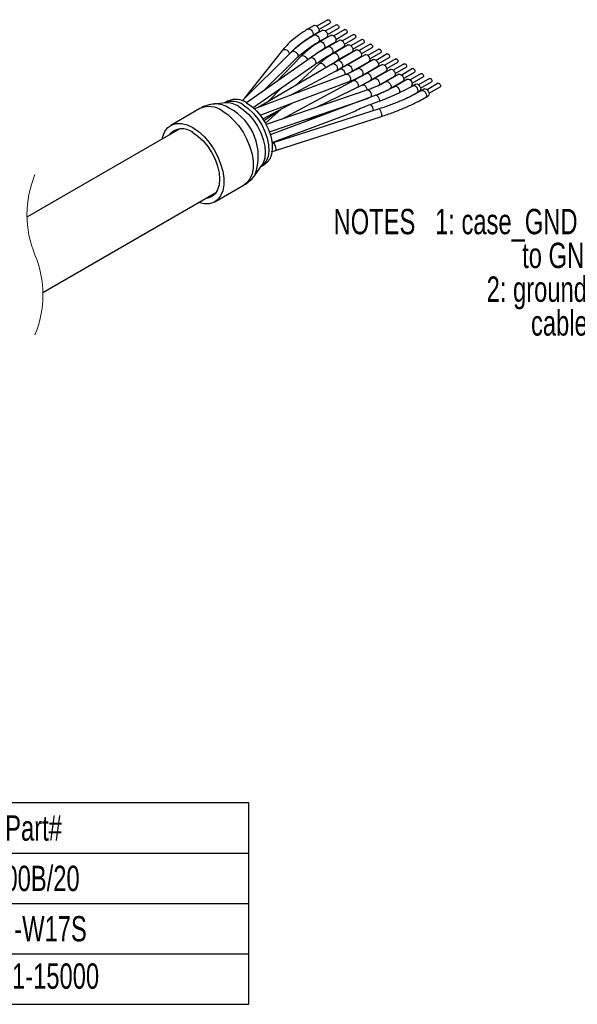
# Model space of a CAD drawing. Extents: x 897.4 to 914.4, y -8.5 to 2.5.
# Tile 3 of 5: x 907.5 to 909.3, y -5.6 to -2.4. Entities that reach past the tile are written whole.
import ezdxf

# ---------------------------------------------------------------- set-up
doc = ezdxf.new("R2010")
doc.units = 0
doc.header["$LTSCALE"] = 4
doc.header["$MEASUREMENT"] = 0
doc.linetypes.add('HIDDEN', pattern=[0.375, 0.25, -0.125])
doc.layers.get('0').update_dxf_attribs({"linetype": 'CONTINUOUS'})
doc.layers.add('FORMAT', color=179, linetype='CONTINUOUS')
doc.layers.add('SLD-0', color=179, linetype='CONTINUOUS')
doc.styles.add('SLDTEXTSTYLE0', font='TXT', dxfattribs={"width": 0.7})

# ---------------------------------------------------------------- blocks, each defined once
blk = doc.blocks.new('SW_NOTE_0')
at = {"layer": 'SLD-0', "color": 0, "char_height": 0.083333, "attachment_point": 1, "style": 'SLDTEXTSTYLE0'}
for s, insert in [('NOTES   1: case_GND is connected internally', (0, 0.1074)), ('to GND (black/red)', (0.6198, -0.0037)), ('2: ground connected internally to', (0.5031, -0.1148)), ('cable shielding', (0.6489, -0.2259))]:
    blk.add_mtext(s, dxfattribs=dict(at, insert=insert))
blk = doc.blocks.new('SW_TABLEANNOTATION_2')
at = {"layer": 'SLD-0', "color": 0}
for p, q in [((0, 0), (0, -0.6623)), ((2.5997, 0), (0, 0)), ((0.2213, 0), (0.2213, -0.6623)), ((0.9671, 0), (0.9671, -0.6623)), ((1.3128, 0), (1.3128, -0.6623)), ((2.5997, -0.6623), (2.5997, 0)), ((0, -0.1656), (2.5997, -0.1656)), ((0, -0.3313), (2.5997, -0.3313)), ((0, -0.4969), (2.5997, -0.4969)), ((0, -0.6623), (2.5997, -0.6623))]:
    blk.add_line(p, q, dxfattribs=at)
at = {"layer": 'SLD-0', "color": 0, "attachment_point": 1, "style": 'SLDTEXTSTYLE0'}
for s, insert, char_height in [('Part', (0.4818, -0.041), 0.08333), ('QTY', (1.0277, -0.041), 0.08333), ('Part#', (1.7984, -0.041), 0.08333), ('1', (0.0753, -0.2067), 0.0833), ('Cable', (0.4392, -0.2067), 0.08333), ('1', (1.1046, -0.2067), 0.0833), ('3M 3600B/20', (1.5792, -0.2067), 0.083333), ('2', (0.0753, -0.3723), 0.0833), ('Connector', (0.3099, -0.3723), 0.08333), ('1', (1.1046, -0.3723), 0.0833), ('JAE FI-W17S', (1.5942, -0.3723), 0.083333), ('3', (0.0753, -0.5278), 0.0833), ('Crimp Pins', (0.2761, -0.5278), 0.08333), ('17', (1.0693, -0.5278), 0.08333), ('JAE FI-C3-A1-15000', (1.3832, -0.5278), 0.083333)]:
    blk.add_mtext(s, dxfattribs=dict(at, insert=insert, char_height=char_height))

msp = doc.modelspace()

# ---------------------------------------------------------------- linework, layer by layer
at = {"color": 7, "linetype": 'Continuous', "lineweight": 25}
for p, q in [((908.5019, -2.4121), (908.4658, -2.433)), ((908.4723, -2.4442), (908.5084, -2.4234)), ((908.4569, -2.4306), (908.4371, -2.442)), ((908.4501, -2.4646), (908.4699, -2.4531)), ((908.4847, -2.4467), (908.4581, -2.462)), ((908.5298, -2.4282), (908.4936, -2.449)), ((908.5001, -2.4603), (908.5363, -2.4394)), ((908.5576, -2.4443), (908.5215, -2.4651)), ((908.528, -2.4764), (908.5641, -2.4555)), ((908.4711, -2.4845), (908.4977, -2.4692)), ((908.5126, -2.4627), (908.4758, -2.484)), ((908.4888, -2.5065), (908.5256, -2.4853)), ((908.5404, -2.4788), (908.5025, -2.5007)), ((908.5854, -2.4603), (908.5493, -2.4812)), ((908.5558, -2.4924), (908.5919, -2.4716)), ((908.6133, -2.4764), (908.5771, -2.4973)), ((908.5836, -2.5085), (908.6198, -2.4877)), ((908.3825, -2.5179), (908.2195, -2.6781)), ((908.3526, -2.5124), (908.2266, -2.6712)), ((908.5155, -2.5232), (908.5534, -2.5013)), ((908.5683, -2.4949), (908.5218, -2.5217)), ((908.5961, -2.511), (908.5342, -2.5467)), ((908.5961, -2.511), (908.5342, -2.5467)), ((908.5348, -2.5442), (908.5813, -2.5174)), ((908.6411, -2.4925), (908.605, -2.5133)), ((908.6115, -2.5246), (908.6476, -2.5037)), ((908.6689, -2.5085), (908.6328, -2.5294)), ((908.6393, -2.5407), (908.6754, -2.5198)), ((908.6968, -2.5246), (908.6607, -2.5455)), ((908.4434, -2.538), (908.2337, -2.6848)), ((908.517, -2.5567), (908.273, -2.7002)), ((908.2898, -2.6455), (908.4007, -2.5364)), ((908.4138, -2.5319), (908.3334, -2.615)), ((908.4745, -2.5562), (908.3941, -2.629)), ((908.5342, -2.5467), (908.517, -2.5567)), ((908.5472, -2.5692), (908.6091, -2.5335)), ((908.5472, -2.5692), (908.6091, -2.5335)), ((908.6239, -2.527), (908.5656, -2.5607)), ((908.5786, -2.5832), (908.6369, -2.5495)), ((908.6518, -2.5431), (908.6012, -2.5723)), ((908.6672, -2.5567), (908.7033, -2.5359)), ((908.7246, -2.5407), (908.6885, -2.5615)), ((908.695, -2.5728), (908.7311, -2.5519)), ((908.7525, -2.5568), (908.7163, -2.5776)), ((908.256, -2.7009), (908.4583, -2.5593)), ((908.5418, -2.5739), (908.3776, -2.6607)), ((908.5298, -2.5802), (908.5309, -2.5795)), ((908.5309, -2.5795), (908.5472, -2.5692)), ((908.5413, -2.5726), (908.5472, -2.5692)), ((908.5751, -2.5852), (908.5786, -2.5832)), ((908.6142, -2.5948), (908.6648, -2.5656)), ((908.6796, -2.5592), (908.6287, -2.5886)), ((908.6417, -2.6111), (908.6926, -2.5817)), ((908.7075, -2.5752), (908.6553, -2.6054)), ((908.7228, -2.5889), (908.759, -2.568)), ((908.7803, -2.5728), (908.7442, -2.5937)), ((908.7507, -2.6049), (908.7868, -2.5841)), ((908.8081, -2.5889), (908.772, -2.6098)), ((908.5623, -2.5908), (908.2604, -2.705)), ((908.279, -2.7257), (908.5715, -2.6152)), ((908.5874, -2.6116), (908.3497, -2.7394)), ((908.6683, -2.6279), (908.7205, -2.5978)), ((908.7353, -2.5913), (908.6935, -2.6154)), ((908.7065, -2.6379), (908.7483, -2.6138)), ((908.7631, -2.6074), (908.7219, -2.6312)), ((908.7785, -2.621), (908.8146, -2.6002)), ((908.836, -2.605), (908.7999, -2.6258)), ((908.8063, -2.6371), (908.8425, -2.6162)), ((908.8638, -2.621), (908.8277, -2.6419)), ((908.6327, -2.6428), (908.2988, -2.7568)), ((908.3058, -2.6809), (908.3503, -2.6349)), ((908.6168, -2.6257), (908.4632, -2.7007)), ((908.666, -2.6291), (908.6683, -2.6279)), ((908.791, -2.6234), (908.7816, -2.6289)), ((908.7946, -2.6514), (908.804, -2.646)), ((908.8188, -2.6395), (908.8098, -2.6447)), ((908.8342, -2.6532), (908.8703, -2.6323)), ((908.1644, -2.6854), (908.1278, -2.6891)), ((908.1742, -2.6791), (908.1632, -2.6855)), ((908.2876, -2.7376), (908.3883, -2.6844)), ((908.3093, -2.7807), (908.6352, -2.6694)), ((908.6593, -2.6604), (908.3124, -2.79)), ((908.8228, -2.6672), (908.8318, -2.662)), ((908.0812, -2.704), (907.985, -2.7595)), ((908.2914, -2.7436), (908.3422, -2.7088)), ((908.2965, -2.7524), (908.3482, -2.7056)), ((908.6697, -2.7052), (908.3218, -2.8167)), ((908.6426, -2.6905), (908.6402, -2.6913)), ((908.318, -2.8156), (908.5672, -2.7225)), ((908.3297, -2.8415), (908.6777, -2.7299)), ((908.4277, -2.7469), (908.4731, -2.7247)), ((908.015, -2.7711), (907.5124, -3.0612)), ((908.3165, -2.8459), (908.3297, -2.8415)), ((908.3218, -2.8167), (908.3168, -2.8184)), ((908.2624, -2.9223), (908.2839, -2.8924)), ((908.2832, -2.8934), (908.2942, -2.887)), ((908.13, -3.0107), (908.2262, -2.9551)), ((907.5649, -3.3081), (908.135, -2.9789))]:
    msp.add_line(p, q, dxfattribs=at)
at = {"color": 7, "linetype": 'Continuous', "lineweight": 25, "flags": 128}
for points in [[(908.5019, -2.4121), (908.5034, -2.4118), (908.5052, -2.4124)], [(908.5052, -2.4124), (908.5069, -2.4139), (908.5084, -2.4159), (908.5094, -2.4182), (908.5098, -2.4204), (908.5094, -2.4222), (908.5084, -2.4234)], [(908.4569, -2.4306), (908.4599, -2.43), (908.4634, -2.4312), (908.4669, -2.4341), (908.4699, -2.4381), (908.4719, -2.4427), (908.4726, -2.4472), (908.4719, -2.4508), (908.4699, -2.4531), (908.4699, -2.4531)], [(908.4847, -2.4467), (908.4877, -2.4461), (908.4912, -2.4473), (908.4948, -2.4501), (908.4977, -2.4542), (908.4997, -2.4588), (908.5004, -2.4632), (908.4997, -2.4669), (908.4977, -2.4692), (908.4977, -2.4692)], [(908.5298, -2.4282), (908.5312, -2.4279), (908.533, -2.4285)], [(908.533, -2.4285), (908.5348, -2.4299), (908.5363, -2.4319), (908.5372, -2.4342), (908.5376, -2.4365), (908.5372, -2.4383), (908.5363, -2.4394)], [(908.5576, -2.4443), (908.5591, -2.444), (908.5608, -2.4446)], [(908.5608, -2.4446), (908.5626, -2.446), (908.5641, -2.448), (908.5651, -2.4503), (908.5654, -2.4525), (908.5651, -2.4544), (908.5641, -2.4555)], [(908.5126, -2.4627), (908.5156, -2.4622), (908.5191, -2.4634), (908.5226, -2.4662), (908.5256, -2.4702), (908.5276, -2.4748), (908.5283, -2.4793), (908.5276, -2.483), (908.5256, -2.4853), (908.5256, -2.4853)], [(908.5404, -2.4788), (908.5434, -2.4782), (908.5469, -2.4795), (908.5504, -2.4823), (908.5534, -2.4863), (908.5554, -2.4909), (908.5561, -2.4954), (908.5554, -2.499), (908.5534, -2.5013), (908.5534, -2.5013)], [(908.5854, -2.4603), (908.5869, -2.46), (908.5887, -2.4607)], [(908.5887, -2.4607), (908.5904, -2.4621), (908.5919, -2.4641), (908.5929, -2.4664), (908.5933, -2.4686), (908.5929, -2.4704), (908.5919, -2.4716)], [(908.6133, -2.4764), (908.6148, -2.4761), (908.6165, -2.4767)], [(908.6165, -2.4767), (908.6183, -2.4781), (908.6198, -2.4802), (908.6208, -2.4825), (908.6211, -2.4847), (908.6208, -2.4865), (908.6198, -2.4877)], [(908.6411, -2.4925), (908.6426, -2.4922), (908.6444, -2.4928)], [(908.5683, -2.4949), (908.5712, -2.4943), (908.5748, -2.4955), (908.5783, -2.4984), (908.5813, -2.5024), (908.5833, -2.507), (908.584, -2.5114), (908.5833, -2.5151), (908.5813, -2.5174), (908.5813, -2.5174)], [(908.5961, -2.511), (908.5991, -2.5104), (908.6026, -2.5116), (908.6061, -2.5144), (908.6091, -2.5185), (908.6111, -2.5231), (908.6118, -2.5275), (908.6111, -2.5312), (908.6091, -2.5335), (908.6091, -2.5335)], [(908.5961, -2.511), (908.5991, -2.5104), (908.6026, -2.5116), (908.6061, -2.5144), (908.6091, -2.5185), (908.6111, -2.5231), (908.6118, -2.5275), (908.6111, -2.5312), (908.6091, -2.5335), (908.6091, -2.5335)], [(908.6444, -2.4928), (908.6461, -2.4942), (908.6476, -2.4962), (908.6486, -2.4985), (908.649, -2.5008), (908.6486, -2.5026), (908.6476, -2.5037)], [(908.6689, -2.5085), (908.6704, -2.5083), (908.6722, -2.5089)], [(908.6722, -2.5089), (908.674, -2.5103), (908.6754, -2.5123), (908.6764, -2.5146), (908.6768, -2.5168), (908.6764, -2.5187), (908.6754, -2.5198)], [(908.6968, -2.5246), (908.6983, -2.5243), (908.7, -2.5249)], [(908.6239, -2.527), (908.6269, -2.5264), (908.6304, -2.5277), (908.634, -2.5305), (908.6369, -2.5345), (908.6389, -2.5391), (908.6396, -2.5436), (908.6389, -2.5472), (908.6369, -2.5495), (908.6369, -2.5495)], [(908.6518, -2.5431), (908.6548, -2.5425), (908.6583, -2.5437), (908.6618, -2.5466), (908.6648, -2.5506), (908.6668, -2.5552), (908.6675, -2.5597), (908.6668, -2.5633), (908.6648, -2.5656), (908.6648, -2.5656)], [(908.7, -2.5249), (908.7018, -2.5264), (908.7033, -2.5284), (908.7043, -2.5307), (908.7046, -2.5329), (908.7043, -2.5347), (908.7033, -2.5359)], [(908.7246, -2.5407), (908.7261, -2.5404), (908.7279, -2.541)], [(908.7279, -2.541), (908.7296, -2.5424), (908.7311, -2.5444), (908.7321, -2.5467), (908.7325, -2.549), (908.7321, -2.5508), (908.7311, -2.5519)], [(908.7525, -2.5568), (908.754, -2.5565), (908.7557, -2.5571)], [(908.6796, -2.5592), (908.6826, -2.5586), (908.6861, -2.5598), (908.6896, -2.5626), (908.6926, -2.5667), (908.6946, -2.5713), (908.6953, -2.5757), (908.6946, -2.5794), (908.6926, -2.5817), (908.6926, -2.5817)], [(908.7075, -2.5752), (908.7104, -2.5747), (908.714, -2.5759), (908.7175, -2.5787), (908.7205, -2.5827), (908.7224, -2.5873), (908.7231, -2.5918), (908.7224, -2.5955), (908.7205, -2.5978), (908.7205, -2.5978)], [(908.7557, -2.5571), (908.7575, -2.5585), (908.759, -2.5605), (908.76, -2.5628), (908.7603, -2.565), (908.76, -2.5669), (908.759, -2.568)], [(908.7803, -2.5728), (908.7818, -2.5725), (908.7836, -2.5732)], [(908.7836, -2.5732), (908.7853, -2.5746), (908.7868, -2.5766), (908.7878, -2.5789), (908.7881, -2.5811), (908.7878, -2.5829), (908.7868, -2.5841)], [(908.8081, -2.5889), (908.8096, -2.5886), (908.8114, -2.5892)], [(908.8114, -2.5892), (908.8131, -2.5906), (908.8146, -2.5927), (908.8156, -2.595), (908.816, -2.5972), (908.8156, -2.599), (908.8146, -2.6002)], [(908.7353, -2.5913), (908.7383, -2.5907), (908.7418, -2.592), (908.7453, -2.5948), (908.7483, -2.5988), (908.7503, -2.6034), (908.751, -2.6079), (908.7503, -2.6115), (908.7483, -2.6138), (908.7483, -2.6138)], [(908.7631, -2.6074), (908.7661, -2.6068), (908.7696, -2.608), (908.7731, -2.6109), (908.7761, -2.6149), (908.7781, -2.6195), (908.7788, -2.6239), (908.7781, -2.6276), (908.7761, -2.6299), (908.7761, -2.6299)], [(908.836, -2.605), (908.8375, -2.6047), (908.8392, -2.6053)], [(908.8392, -2.6053), (908.841, -2.6067), (908.8425, -2.6087), (908.8435, -2.611), (908.8438, -2.6133), (908.8435, -2.6151), (908.8425, -2.6162)], [(908.8638, -2.621), (908.8653, -2.6208), (908.8671, -2.6214)], [(908.8671, -2.6214), (908.8688, -2.6228), (908.8703, -2.6248), (908.8713, -2.6271), (908.8717, -2.6293), (908.8713, -2.6312), (908.8703, -2.6323)], [(908.791, -2.6234), (908.794, -2.6229), (908.7975, -2.6241), (908.801, -2.6269), (908.804, -2.631), (908.806, -2.6355), (908.8067, -2.64), (908.806, -2.6437), (908.804, -2.646), (908.804, -2.646)], [(908.8188, -2.6395), (908.8218, -2.6389), (908.8253, -2.6402), (908.8288, -2.643), (908.8318, -2.647), (908.8338, -2.6516), (908.8345, -2.6561), (908.8338, -2.6597), (908.8318, -2.662), (908.8318, -2.662)], [(908.2342, -2.6851), (908.2513, -2.697), (908.2677, -2.7123), (908.2827, -2.7306), (908.2957, -2.7511), (908.3062, -2.7728), (908.3138, -2.795), (908.3181, -2.8167), (908.319, -2.837), (908.3164, -2.8551), (908.3104, -2.8702), (908.3013, -2.8818), (908.2942, -2.887)], [(907.9568, -2.8047), (907.9588, -2.7958), (907.9657, -2.7794), (907.9756, -2.7665), (907.9884, -2.7578), (908.0035, -2.7533), (908.0204, -2.7533), (908.0386, -2.7579), (908.0575, -2.7667)], [(908.0575, -2.7667), (908.0763, -2.7796), (908.0945, -2.7961), (908.1114, -2.8156), (908.1265, -2.8375), (908.1393, -2.861), (908.1492, -2.8853), (908.1561, -2.9097), (908.1596, -2.9331), (908.1596, -2.955), (908.1561, -2.9745), (908.1492, -2.9909), (908.1393, -3.0037), (908.1265, -3.0125), (908.1114, -3.0169), (908.0945, -3.0169), (908.0768, -3.0125)], [(908.0575, -2.7831), (908.0747, -2.795), (908.0913, -2.8104), (908.1066, -2.8286), (908.12, -2.849), (908.131, -2.8708), (908.1391, -2.8932), (908.1441, -2.9153), (908.1458, -2.9362), (908.1441, -2.9551), (908.1391, -2.9713), (908.131, -2.9843), (908.12, -2.9934), (908.1066, -2.9983), (908.1, -2.9992)]]:
    msp.add_lwpolyline(points, dxfattribs=at)
at = {"color": 8, "linetype": 'Continuous', "lineweight": 25, "flags": 128}
for points in [[(908.4371, -2.442), (908.4401, -2.4415), (908.4436, -2.4427), (908.4471, -2.4455), (908.4501, -2.4495), (908.4521, -2.4541), (908.4528, -2.4586), (908.4521, -2.4623), (908.4501, -2.4645)], [(908.4581, -2.462), (908.4611, -2.4615), (908.4646, -2.4627), (908.4681, -2.4655), (908.4711, -2.4695), (908.4731, -2.4741), (908.4738, -2.4786), (908.4731, -2.4823), (908.4711, -2.4845)], [(908.4758, -2.484), (908.4788, -2.4834), (908.4823, -2.4846), (908.4858, -2.4875), (908.4888, -2.4915), (908.4908, -2.4961), (908.4915, -2.5005), (908.4908, -2.5042), (908.4888, -2.5065)], [(908.3526, -2.5124), (908.3544, -2.5107), (908.3582, -2.5094), (908.3627, -2.5098), (908.3673, -2.5118), (908.3711, -2.5151), (908.3737, -2.5193), (908.3746, -2.5236), (908.3742, -2.5261)], [(908.3825, -2.5179), (908.3839, -2.5168), (908.3877, -2.5156), (908.3921, -2.5162), (908.3965, -2.5184), (908.4001, -2.5219), (908.4025, -2.5263), (908.4031, -2.5308), (908.4021, -2.5347), (908.4007, -2.5364)], [(908.5025, -2.5007), (908.5055, -2.5001), (908.509, -2.5014), (908.5125, -2.5042), (908.5155, -2.5082), (908.5175, -2.5128), (908.5182, -2.5173), (908.5175, -2.5209), (908.5155, -2.5232)], [(908.5218, -2.5217), (908.5248, -2.5211), (908.5283, -2.5224), (908.5318, -2.5252), (908.5348, -2.5292), (908.5368, -2.5338), (908.5375, -2.5383), (908.5368, -2.5419), (908.5348, -2.5442)], [(908.4138, -2.5319), (908.4149, -2.531), (908.4184, -2.53), (908.4225, -2.5308), (908.4268, -2.533), (908.4305, -2.5365), (908.4331, -2.5406), (908.4341, -2.5445)], [(908.4434, -2.538), (908.4439, -2.5376), (908.4476, -2.5366), (908.4519, -2.5374), (908.4559, -2.5399), (908.4593, -2.5437), (908.4613, -2.5482), (908.4617, -2.5529), (908.4605, -2.5568), (908.4583, -2.5593)], [(908.4745, -2.5562), (908.4752, -2.5557), (908.4783, -2.555), (908.4822, -2.556), (908.4862, -2.5584), (908.4897, -2.5621), (908.4923, -2.5662), (908.4935, -2.5704), (908.4935, -2.5705)], [(908.517, -2.5567), (908.517, -2.5567), (908.5202, -2.556), (908.5239, -2.5571), (908.5276, -2.5599), (908.5306, -2.5638), (908.5326, -2.5685), (908.5332, -2.573), (908.5332, -2.5734)], [(908.5342, -2.5467), (908.5371, -2.5461), (908.5407, -2.5473), (908.5442, -2.5502), (908.5472, -2.5542), (908.5492, -2.5588), (908.5499, -2.5633), (908.5492, -2.5669), (908.5472, -2.5692)], [(908.5342, -2.5467), (908.5371, -2.5461), (908.5407, -2.5473), (908.5442, -2.5502), (908.5472, -2.5542), (908.5492, -2.5588), (908.5499, -2.5633), (908.5492, -2.5669), (908.5472, -2.5692)], [(908.5418, -2.5739), (908.5449, -2.5732), (908.5486, -2.5744), (908.5522, -2.5771), (908.5551, -2.5812), (908.557, -2.5859), (908.5574, -2.5905), (908.557, -2.5928)], [(908.5656, -2.5607), (908.5686, -2.5601), (908.5721, -2.5613), (908.5756, -2.5642), (908.5786, -2.5682), (908.5806, -2.5728), (908.5813, -2.5773), (908.5806, -2.5809), (908.5786, -2.5832), (908.5786, -2.5832)], [(908.6012, -2.5723), (908.6042, -2.5717), (908.6077, -2.5729), (908.6112, -2.5758), (908.6142, -2.5798), (908.6162, -2.5844), (908.6169, -2.5889), (908.6162, -2.5925), (908.6142, -2.5948), (908.6142, -2.5948)], [(908.6286, -2.5886), (908.6287, -2.5886), (908.6316, -2.588), (908.6352, -2.5892), (908.6387, -2.5921), (908.6417, -2.5961), (908.6437, -2.6007), (908.6444, -2.6051), (908.6437, -2.6088), (908.6417, -2.6111), (908.6417, -2.6111)], [(908.5623, -2.5908), (908.5647, -2.5905), (908.5682, -2.5918), (908.5714, -2.5947), (908.574, -2.5989), (908.5755, -2.6038), (908.5757, -2.6085), (908.5745, -2.6124), (908.5722, -2.6148), (908.5715, -2.6152)], [(908.5874, -2.6116), (908.5897, -2.6113), (908.5928, -2.6128), (908.5959, -2.6159), (908.5987, -2.62), (908.6007, -2.6246), (908.6016, -2.6289), (908.6013, -2.6324), (908.6006, -2.6336)], [(908.6553, -2.6054), (908.6553, -2.6054), (908.6583, -2.6048), (908.6618, -2.606), (908.6653, -2.6088), (908.6683, -2.6129), (908.6703, -2.6175), (908.671, -2.6219), (908.6703, -2.6256), (908.6683, -2.6279), (908.6683, -2.6279)], [(908.6935, -2.6154), (908.6965, -2.6148), (908.7, -2.6161), (908.7035, -2.6189), (908.7065, -2.6229), (908.7085, -2.6275), (908.7092, -2.632), (908.7085, -2.6356), (908.7065, -2.6379), (908.7065, -2.6379)], [(908.6168, -2.6257), (908.6191, -2.6255), (908.6221, -2.627), (908.6252, -2.6301), (908.6279, -2.6343), (908.6297, -2.6389), (908.6305, -2.6434), (908.6305, -2.6435)], [(908.6327, -2.6428), (908.6346, -2.6427), (908.6373, -2.6443), (908.64, -2.6475), (908.6423, -2.6518), (908.6437, -2.6567), (908.6441, -2.6613), (908.6434, -2.6649), (908.6421, -2.6668)], [(908.722, -2.6311), (908.7249, -2.6306), (908.7284, -2.6318), (908.7319, -2.6347), (908.7349, -2.6387), (908.7369, -2.6433), (908.7376, -2.6477), (908.7369, -2.6514), (908.7349, -2.6537), (908.7349, -2.6537)], [(908.7816, -2.6289), (908.7816, -2.6289), (908.7846, -2.6283), (908.7881, -2.6295), (908.7916, -2.6323), (908.7946, -2.6364), (908.7966, -2.641), (908.7973, -2.6454), (908.7966, -2.6491), (908.7946, -2.6514), (908.7946, -2.6514)], [(908.8098, -2.6447), (908.8098, -2.6447), (908.8128, -2.6441), (908.8163, -2.6454), (908.8198, -2.6482), (908.8228, -2.6522), (908.8248, -2.6568), (908.8255, -2.6613), (908.8248, -2.6649), (908.8228, -2.6672), (908.8228, -2.6672)], [(908.6593, -2.6604), (908.6612, -2.6603), (908.6639, -2.6619), (908.6666, -2.6651), (908.6689, -2.6695), (908.6704, -2.6743), (908.671, -2.6788), (908.6709, -2.6804)], [(908.1537, -2.7112), (908.1726, -2.724), (908.1908, -2.7405), (908.2077, -2.76), (908.2228, -2.7819), (908.2355, -2.8054), (908.2455, -2.8298), (908.2523, -2.8541), (908.2558, -2.8776), (908.2558, -2.8994), (908.2523, -2.9189), (908.2455, -2.9353), (908.2355, -2.9481), (908.2262, -2.9551)], [(908.2086, -2.6971), (908.2256, -2.7088), (908.242, -2.724), (908.2571, -2.7421), (908.2703, -2.7622), (908.2812, -2.7838), (908.2892, -2.8059), (908.2942, -2.8277), (908.2959, -2.8483), (908.2942, -2.867), (908.2892, -2.8831), (908.2839, -2.8924)], [(908.2228, -2.6917), (908.2399, -2.7035), (908.2563, -2.7189), (908.2713, -2.7372), (908.2843, -2.7577), (908.2948, -2.7794), (908.3024, -2.8016), (908.3067, -2.8232), (908.3076, -2.8435), (908.305, -2.8616), (908.299, -2.8768), (908.2899, -2.8884), (908.2827, -2.8937)], [(908.6697, -2.7052), (908.6708, -2.7054), (908.6725, -2.7074), (908.6744, -2.711), (908.6762, -2.7155), (908.6776, -2.7204), (908.6784, -2.7248), (908.6785, -2.7281), (908.6779, -2.7298), (908.6777, -2.7299)], [(908.3218, -2.8167), (908.3228, -2.817), (908.3245, -2.819), (908.3264, -2.8225), (908.3282, -2.8271), (908.3296, -2.8319), (908.3305, -2.8363), (908.3306, -2.8396), (908.3299, -2.8413), (908.3297, -2.8415)]]:
    msp.add_lwpolyline(points, dxfattribs=at)
at = {"color": 8, "linetype": 'Continuous', "lineweight": 25}
for centre, radius, start, end in [((908.5262, -2.5742), 0.00706, 312.2223, 6.9814), ((908.1877, -2.7405), 0.0601, 54.2367, 114.1277), ((908.1685, -2.7594), 0.0741, 57.2846, 93.1478), ((908.1113, -2.7696), 0.0722, 54.0369, 114.6526), ((908.132, -2.7736), 0.0847, 57.4989, 92.4137), ((908.092, -2.8617), 0.181, 340.5611, 61.8115), ((908.6203, -2.7127), 0.0315, 3.2725, 44.8931)]:
    msp.add_arc(centre, radius, start, end, dxfattribs=at)
at = {"color": 7, "linetype": 'Continuous', "lineweight": 25}
for centre, radius, start, end in [((908.1991, -2.7338), 0.06, 54.2049, 114.4846), ((908.0228, -2.8252), 0.0546, 50.5043, 141.6417)]:
    msp.add_arc(centre, radius, start, end, dxfattribs=at)
at = {"color": 7, "linetype": 'HIDDEN', "lineweight": 18}
for centre, start, end in [((907.8549, -3.0529), 157.3801, 202.6199), ((907.2223, -3.3164), 337.3801, 22.6199)]:
    msp.add_arc(centre, 0.3426, start, end, dxfattribs=at)
at = {"color": 7, "linetype": 'Continuous', "lineweight": 25}
for points, knots in [([(908.4371, -2.442), (908.4319, -2.4451), (908.4173, -2.4539), (908.3949, -2.4699), (908.3715, -2.4902), (908.3586, -2.5053), (908.3526, -2.5124)], [0, 0, 0, 0, 0.163567, 0.462408, 0.746309, 1, 1, 1, 1]), ([(908.3792, -2.5212), (908.3801, -2.5201), (908.387, -2.5118), (908.4023, -2.4976), (908.4251, -2.4797), (908.4419, -2.4695), (908.4501, -2.4646)], [0, 0, 0, 0, 0.046383, 0.355289, 0.684805, 1, 1, 1, 1]), ([(908.4581, -2.462), (908.453, -2.4651), (908.4385, -2.4736), (908.4163, -2.4888), (908.3963, -2.5047), (908.3858, -2.5148), (908.3825, -2.5179)], [0, 0, 0, 0, 0.189769, 0.534902, 0.85741, 1, 1, 1, 1]), ([(908.4007, -2.5364), (908.4041, -2.5333), (908.4141, -2.5237), (908.433, -2.5088), (908.4534, -2.495), (908.4666, -2.4872), (908.4711, -2.4845)], [0, 0, 0, 0, 0.156549, 0.47494, 0.821458, 1, 1, 1, 1]), ([(908.4758, -2.484), (908.4706, -2.4871), (908.4557, -2.496), (908.4346, -2.5117), (908.4201, -2.5257), (908.4138, -2.5319)], [0, 0, 0, 0, 0.232894, 0.660015, 1, 1, 1, 1]), ([(908.5025, -2.5007), (908.4975, -2.5037), (908.4834, -2.5119), (908.4636, -2.5242), (908.4492, -2.534), (908.4434, -2.538)], [0, 0, 0, 0, 0.249913, 0.69961, 1, 1, 1, 1]), ([(908.4547, -2.5304), (908.4591, -2.5267), (908.4698, -2.5178), (908.4818, -2.5107), (908.4888, -2.5065)], [0, 0, 0, 0, 0.41516, 1, 1, 1, 1]), ([(908.4583, -2.5593), (908.4623, -2.5565), (908.4744, -2.5482), (908.4934, -2.5362), (908.5087, -2.5272), (908.5155, -2.5232)], [0, 0, 0, 0, 0.213825, 0.64962, 1, 1, 1, 1]), ([(908.5218, -2.5217), (908.5165, -2.5249), (908.502, -2.5337), (908.4864, -2.5456), (908.4764, -2.5545), (908.4745, -2.5562)], [0, 0, 0, 0, 0.314164, 0.867858, 1, 1, 1, 1]), ([(908.5114, -2.56), (908.5175, -2.5555), (908.5251, -2.5499), (908.5332, -2.5451), (908.5348, -2.5442)], [0, 0, 0, 0, 0.804796, 1, 1, 1, 1]), ([(908.5656, -2.5607), (908.5607, -2.5635), (908.5528, -2.568), (908.5448, -2.5723), (908.5418, -2.5739)], [0, 0, 0, 0, 0.622352, 1, 1, 1, 1]), ([(908.6012, -2.5723), (908.5964, -2.575), (908.5838, -2.582), (908.5705, -2.5875), (908.5623, -2.5908)], [0, 0, 0, 0, 0.384924, 1, 1, 1, 1]), ([(908.6287, -2.5886), (908.6235, -2.5915), (908.6099, -2.5993), (908.596, -2.6069), (908.5874, -2.6116)], [0, 0, 0, 0, 0.375121, 1, 1, 1, 1]), ([(908.5715, -2.6152), (908.5769, -2.613), (908.5916, -2.6071), (908.6055, -2.5996), (908.6142, -2.5948)], [0, 0, 0, 0, 0.373316, 1, 1, 1, 1]), ([(908.6061, -2.6309), (908.6096, -2.6291), (908.6215, -2.6226), (908.6333, -2.6159), (908.6417, -2.6111)], [0, 0, 0, 0, 0.286102, 1, 1, 1, 1]), ([(908.6553, -2.6054), (908.6502, -2.6082), (908.6376, -2.6154), (908.6246, -2.6219), (908.6168, -2.6257)], [0, 0, 0, 0, 0.401432, 1, 1, 1, 1]), ([(908.6935, -2.6154), (908.6885, -2.6182), (908.6737, -2.6264), (908.6533, -2.6354), (908.6377, -2.641), (908.6327, -2.6428)], [0, 0, 0, 0, 0.255312, 0.76241, 1, 1, 1, 1]), ([(908.7816, -2.6289), (908.7765, -2.6317), (908.7612, -2.6404), (908.7346, -2.6537), (908.701, -2.6687), (908.6701, -2.6809), (908.6503, -2.6878), (908.6426, -2.6905)], [0, 0, 0, 0, 0.115632, 0.345294, 0.587173, 0.839096, 1, 1, 1, 1]), ([(908.7219, -2.6312), (908.7169, -2.634), (908.702, -2.6423), (908.681, -2.652), (908.6649, -2.6582), (908.6593, -2.6604)], [0, 0, 0, 0, 0.248797, 0.742872, 1, 1, 1, 1]), ([(908.6642, -2.6584), (908.6735, -2.6545), (908.688, -2.6483), (908.7017, -2.6407), (908.7065, -2.6379)], [0, 0, 0, 0, 0.646521, 1, 1, 1, 1]), ([(908.8098, -2.6447), (908.8047, -2.6476), (908.7895, -2.6562), (908.7628, -2.6694), (908.7292, -2.684), (908.6979, -2.6959), (908.6778, -2.7025), (908.6697, -2.7052)], [0, 0, 0, 0, 0.115001, 0.34335, 0.583733, 0.834082, 1, 1, 1, 1]), ([(908.7514, -2.674), (908.7595, -2.6701), (908.7742, -2.6629), (908.7883, -2.6549), (908.7946, -2.6514)], [0, 0, 0, 0, 0.558253, 1, 1, 1, 1]), ([(908.6777, -2.7299), (908.6844, -2.7277), (908.7037, -2.7214), (908.7347, -2.7098), (908.7698, -2.6948), (908.7991, -2.6806), (908.8163, -2.6709), (908.8228, -2.6672)], [0, 0, 0, 0, 0.134326, 0.384551, 0.626388, 0.858007, 1, 1, 1, 1]), ([(908.1292, -2.6893), (908.1269, -2.6894), (908.1175, -2.6898), (908.1012, -2.6947), (908.0871, -2.6997), (908.0808, -2.7042), (908.0808, -2.7043)], [0, 0, 0, 0, 0.135851, 0.546054, 0.997564, 1, 1, 1, 1]), ([(908.6402, -2.6915), (908.6336, -2.6939), (908.6116, -2.7021), (908.5883, -2.7149), (908.5699, -2.7213), (908.5671, -2.7222)], [0, 0, 0, 0, 0.266301, 0.887423, 1, 1, 1, 1]), ([(908.2265, -2.9548), (908.2322, -2.9511), (908.2439, -2.9435), (908.2559, -2.9316), (908.2612, -2.9235), (908.2626, -2.9213)], [0, 0, 0, 0, 0.41381, 0.842629, 1, 1, 1, 1])]:
    msp.add_open_spline(points, degree=3, knots=knots, dxfattribs=at)

# ---------------------------------------------------------------- block references
at = {"layer": 'FORMAT'}
msp.add_blockref('SW_NOTE_0', (908.5204, -3.1412), dxfattribs=at)
at = {"layer": 'SLD-0'}
msp.add_blockref('SW_TABLEANNOTATION_2', (905.6425, -4.9863), dxfattribs=at)

doc.saveas('drawing.dxf')
